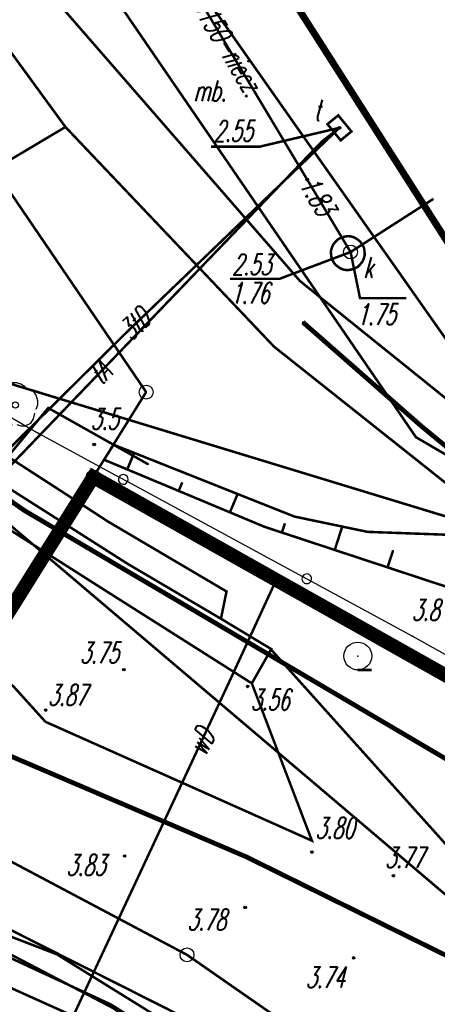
# Model space of a CAD drawing. Extents: x 6425777 to 6426103, y 6050596 to 6051176.
# Tile 16 of 72: x 6425955 to 6425971, y 6050679 to 6050715. Entities that reach past the tile are written whole.
import ezdxf

# ---------------------------------------------------------------- set-up
doc = ezdxf.new("R2010")
doc.units = 0
doc.header["$MEASUREMENT"] = 0
for name, pattern in [('BKO', [1.5, 1, -0.5]), ('BUR', [3, 2, -1]), ('GUZ', [1.5, 1, -0.5]), ('KOR', [4, 3, -1]), ('WRU', [1.5, 1, -0.5])]:
    doc.linetypes.add(name, pattern=pattern)
doc.layers.get('0').update_dxf_attribs({"linetype": 'CONTINUOUS'})
for name, color, linetype in [('202_punkt_graniczny', 7, 'CONTINUOUS'), ('218_kontur_uzytku_gruntowego', 96, 'GUZ'), ('219_dzialka_ewidencyjna', 7, 'CONTINUOUS'), ('312_budynek_ewidencyjny', 7, 'CONTINUOUS'), ('423_Krawedz_chodnika', 7, 'WRU'), ('622_Punkt_rzednej_przewodu_SKPOD', 36, 'CONTINUOUS'), ('622_Punkt_rzednej_przewodu_SKPOD_Atr2', 36, 'CONTINUOUS'), ('820_Skarpa_nieumocniona', 7, 'CONTINUOUS'), ('823_Szczyt_skarpy_nieumocninej', 7, 'WRU'), ('824_Podnoze_skarpy_nieumocninej', 7, 'WRU'), ('941_Zakrzewienie_symb__poj_', 7, 'CONTINUOUS'), ('chodnik__powierzchnia_', 7, 'WRU'), ('GEO_KOM___drzewa_lisciaste', 96, 'CONTINUOUS'), ('GEO_KOM_obszar_utwardzony', 7, 'KOR'), ('GEO_KOM_tor_kolejowy', 7, 'CONTINUOUS'), ('Granica_portu_morskiego', 141, 'BUR'), ('jezdnia__powierzchnia_', 7, 'KOR'), ('komora_podziemna___przewod_kanalizacyjny__powierzchnia_', 36, 'CONTINUOUS'), ('Obszar_zakrzewiony', 7, 'WRU'), ('ogrodzenie_trwale__linia_', 7, 'CONTINUOUS'), ('przewod_elektroenergetyczny__linia_', 1, 'CONTINUOUS'), ('przewod_kanalizacyjny__linia_', 36, 'CONTINUOUS'), ('przewod_kanalizacyjny__linia__Atr1', 36, 'CONTINUOUS'), ('przewod_telekomunikacyjny__linia_', 30, 'CONTINUOUS'), ('przewod_telekomunikacyjny__linia__Atr1', 30, 'CONTINUOUS'), ('przewod_wodociagowy__linia_', 5, 'CONTINUOUS'), ('przewod_wodociagowy__linia__Atr1', 5, 'CONTINUOUS'), ('punkt_o_okreslonej_wysokosci__siec_kanalizacyjna_', 36, 'CONTINUOUS'), ('punkt_o_okreslonej_wysokosci__siec_kanalizacyjna__Atr2', 36, 'CONTINUOUS'), ('punkt_o_okreslonej_wysokosci__siec_kanalizacyjna__Atr3', 36, 'CONTINUOUS'), ('punkt_o_okreslonej_wysokosci__siec_telekomunikacyjna_', 30, 'CONTINUOUS'), ('punkt_o_okreslonej_wysokosci__siec_telekomunikacyjna__Atr2', 30, 'CONTINUOUS'), ('punkt_wysokosciowy_naturalny', 7, 'CONTINUOUS'), ('punkt_wysokosciowy_naturalny_Atr2', 7, 'CONTINUOUS'), ('punkt_wysokosciowy_sztuczny', 7, 'CONTINUOUS'), ('punkt_wysokosciowy_sztuczny_Atr2', 7, 'CONTINUOUS'), ('Sn_15kV', 1, 'BKO'), ('tor_kolejowy__linia_', 7, 'CONTINUOUS'), ('wlaz_okragly___siec_kanalizacyjna__punkt_', 7, 'CONTINUOUS'), ('wlaz_okragly___siec_kanalizacyjna__punkt__Atr17', 7, 'CONTINUOUS'), ('wlaz_prostokatny___siec_telekomunikacyjna__punkt_', 7, 'CONTINUOUS'), ('wlaz_prostokatny___siec_telekomunikacyjna__punkt__Atr17', 7, 'CONTINUOUS')]:
    doc.layers.add(name, color=color, linetype=linetype)
doc.styles.get("Standard").update_dxf_attribs({"font": 'simplex.shx', "width": 0.85})

# ---------------------------------------------------------------- blocks, each defined once
blk = doc.blocks.new('202')
at = {"color": 0, "linetype": 'Continuous'}
blk.add_circle((0, 0), 0.5, dxfattribs=at)
blk = doc.blocks.new('922')
at = {"color": 0, "linetype": 'Continuous'}
for points in [[(0.7, 1.3), (0.4, 1.5), (0.1, 1.6), (-0.2, 1.6), (-0.5, 1.5), (-0.7, 1.3)], [(-0.9, 1.1), (-1.1, 1.1), (-1.3, 1), (-1.5, 0.8), (-1.6, 0.5), (-1.6, 0.1), (-1.5, -0.2)], [(1.5, -0.3), (1.6, 0), (1.6, 0.3), (1.5, 0.7), (1.3, 1), (1, 1.1)], [(-1.4, -0.5), (-1.4, -0.8), (-1.3, -1.1), (-1.1, -1.3), (-0.8, -1.5), (-0.5, -1.5), (-0.2, -1.4)], [(0.1, -1.4), (0.4, -1.5), (0.7, -1.5), (1.1, -1.3), (1.3, -1), (1.4, -0.6)]]:
    blk.add_lwpolyline(points, dxfattribs=at)
blk.add_circle((0, 0), 0.224, dxfattribs=at)
blk = doc.blocks.new('801')
at = {"color": 0, "linetype": 'Continuous'}
blk.add_circle((0, 0), 0.1, dxfattribs=at)

msp = doc.modelspace()

# ---------------------------------------------------------------- linework, layer by layer
at = {"color": 7}
for p in [(6425957.14, 6050710.85), (6425965.57, 6050705.32), (6425964.64, 6050702.96), (6425969.74, 6050699.71), (6425957.58, 6050697.39), (6425957.1, 6050696.61)]:
    msp.add_point(p, dxfattribs=at)
for p in [(6425966.99, 6050710.82), (6425966.36, 6050710.33), (6425965.83, 6050708.96), (6425967.39, 6050706.36), (6425965.674, 6050703.84), (6425959.29, 6050703.43), (6425960.04, 6050701.33), (6425956.52, 6050700.76), (6425969.932, 6050700.108), (6425956.18, 6050699.84), (6425958.17, 6050699.45), (6425958.87, 6050699.44), (6425958.53, 6050698.9), (6425960.11, 6050698.74), (6425958.14, 6050698.28), (6425955.66, 6050697.08), (6425958.67, 6050696.68), (6425965.37, 6050696.86), (6425956.92, 6050696.34), (6425964.3, 6050696.49), (6425968, 6050696.31), (6425956.4, 6050695.5), (6425956.437, 6050695.561), (6425959.38, 6050695.16), (6425964.76, 6050694.68), (6425958.69, 6050694.13), (6425962.93, 6050694.17), (6425962.73, 6050693.19), (6425969.62, 6050692.57), (6425964.5, 6050692.12), (6425964.54, 6050692.1), (6425967.65, 6050691.85), (6425959.24, 6050691.36), (6425963.04, 6050690.95), (6425963.69, 6050690.76), (6425963.84, 6050690.87), (6425956.43, 6050689.91), (6425956.42, 6050689.49), (6425961.54, 6050687.21), (6425966, 6050685.22), (6425959.27, 6050684.67), (6425963.64, 6050684.64), (6425966, 6050684.81), (6425968.93, 6050683.96), (6425963.6, 6050682.82), (6425956.83, 6050681.14), (6425961.51, 6050681.12), (6425967.5, 6050681.01)]:
    msp.add_point(p)
at = {"layer": '202_punkt_graniczny', "color": 7}
for p in [(6425960.04, 6050701.33), (6425958.14, 6050698.28), (6425961.51, 6050681.12)]:
    msp.add_point(p, dxfattribs=at)
at = {"layer": '218_kontur_uzytku_gruntowego', "linetype": 'GUZ', "const_width": 0.09}
for points in [[(6425971.53, 6050702.22), (6425954.66, 6050726.18)], [(6425951.87, 6050713.33), (6425960.04, 6050701.33)], [(6425960.04, 6050701.33), (6425958.14, 6050698.28)], [(6425954.42, 6050692.34), (6425958.14, 6050698.28)], [(6425958.14, 6050698.28), (6425992.7, 6050678.85)], [(6425967.54, 6050674.37), (6425952.07, 6050681.33)]]:
    msp.add_lwpolyline(points, dxfattribs=at)
at = {"layer": '219_dzialka_ewidencyjna', "linetype": 'Continuous', "const_width": 0.09}
for points in [[(6425971.53, 6050702.22), (6425954.66, 6050726.18)], [(6425960.04, 6050701.33), (6425951.87, 6050713.33)], [(6425960.04, 6050701.33), (6425958.14, 6050698.28)], [(6425958.14, 6050698.28), (6425954.42, 6050692.34)], [(6425992.7, 6050678.85), (6425958.14, 6050698.28)], [(6425951.28, 6050686.54), (6425961.51, 6050681.12)], [(6425967.54, 6050674.37), (6425952.07, 6050681.33)], [(6425961.51, 6050681.12), (6425983.82, 6050665.63)]]:
    msp.add_lwpolyline(points, dxfattribs=at)
at = {"layer": '312_budynek_ewidencyjny', "linetype": 'Continuous', "const_width": 0.25}
msp.add_lwpolyline([(6425973.12, 6050703.2), (6425963.93, 6050717.58)], dxfattribs=at)
at = {"layer": '423_Krawedz_chodnika', "linetype": 'WRU', "const_width": 0.09}
msp.add_lwpolyline([(6425924.58, 6050689.91), (6425937.73, 6050687.51), (6425948.13, 6050684.26), (6425958.77, 6050679.34), (6425974.33, 6050669.56), (6425996.83, 6050654.34), (6426004.26, 6050649.32)], dxfattribs=at)
at = {"layer": '622_Punkt_rzednej_przewodu_SKPOD', "linetype": 'Continuous'}
for centre in [(6425965.83, 6050708.96), (6425967.39, 6050706.36)]:
    msp.add_circle(centre, 0.05, dxfattribs=at)
at = {"layer": '622_Punkt_rzednej_przewodu_SKPOD_Atr2', "linetype": 'Continuous', "const_width": 0.09}
msp.add_lwpolyline([(6425967.39, 6050706.36), (6425967.729, 6050704.705), (6425969.389, 6050704.705)], dxfattribs=at)
at = {"layer": '820_Skarpa_nieumocniona', "linetype": 'Continuous', "const_width": 0.09}
for points in [[(6425959.36, 6050698.55), (6425959.61, 6050699.15)], [(6425961.21, 6050697.78), (6425961.34, 6050698.09)], [(6425963.05, 6050697.01), (6425963.33, 6050697.67)], [(6425964.92, 6050696.29), (6425965.03, 6050696.62)], [(6425966.82, 6050695.66), (6425967.09, 6050696.5)], [(6425968.72, 6050695.04), (6425968.92, 6050695.65)]]:
    msp.add_lwpolyline(points, dxfattribs=at)
at = {"layer": '823_Szczyt_skarpy_nieumocninej', "linetype": 'WRU', "const_width": 0.09}
msp.add_lwpolyline([(6426001.98, 6050674.84), (6425971.62, 6050694.08), (6425964.3, 6050696.49), (6425958.53, 6050698.9)], dxfattribs=at)
at = {"layer": '824_Podnoze_skarpy_nieumocninej', "linetype": 'WRU', "const_width": 0.09}
msp.add_lwpolyline([(6425958.53, 6050698.9), (6425958.87, 6050699.44), (6425965.37, 6050696.86), (6425968, 6050696.31), (6425973.26, 6050696.12), (6425974.075, 6050693.72), (6425995.05, 6050680.189), (6426001.53, 6050676.1), (6426001.98, 6050674.84)], dxfattribs=at)
at = {"layer": '941_Zakrzewienie_symb__poj_', "linetype": 'Continuous', "const_width": 0.09}
msp.add_lwpolyline([(6425967.65, 6050691.35), (6425968.15, 6050691.35)], dxfattribs=at)
at = {"layer": '941_Zakrzewienie_symb__poj_', "linetype": 'Continuous'}
msp.add_circle((6425967.65, 6050691.85), 0.5, dxfattribs=at)
at = {"layer": 'chodnik__powierzchnia_', "linetype": 'WRU', "const_width": 0.09}
for points in [[(6425962.73, 6050693.19), (6425962.93, 6050694.17), (6425958.67, 6050696.68), (6425957.58, 6050697.39)], [(6425957.1, 6050696.61), (6425959.38, 6050695.16), (6425962.73, 6050693.19), (6425964.54, 6050692.1), (6425963.84, 6050690.87)]]:
    msp.add_lwpolyline(points, dxfattribs=at)
at = {"layer": 'GEO_KOM_obszar_utwardzony', "linetype": 'KOR', "const_width": 0.09}
for points in [[(6425898.101, 6050808.104), (6425903.117, 6050798.397), (6425910.556, 6050786.698), (6425934.041, 6050749.764), (6425946.421, 6050730.191), (6425950.642, 6050723.517), (6425956.87, 6050715.31), (6425965.57, 6050705.32), (6425971.85, 6050700.27), (6425974.46, 6050702.24), (6425979.5, 6050698.14), (6425974.075, 6050693.72), (6425973.26, 6050696.12), (6425964.64, 6050702.96), (6425957.14, 6050710.85), (6425948.718, 6050722.387), (6425936.313, 6050741.922), (6425911.541, 6050773.533), (6425897.815, 6050795.427), (6425892.531, 6050805)], [(6425923.18, 6050754.738), (6425932.613, 6050743.799), (6425940.73, 6050729.932), (6425939.43, 6050728.66), (6425939.96, 6050728.62), (6425940.75, 6050727.65), (6425940.37, 6050727.34), (6425944.76, 6050721.24), (6425947.06, 6050715.41), (6425951.21, 6050713.95), (6425955.22, 6050709.71), (6425957.14, 6050710.85), (6425948.718, 6050722.387), (6425936.313, 6050741.922), (6425911.541, 6050773.533)], [(6425923.49, 6050725.31), (6425930.806, 6050718.51), (6425935.329, 6050714.181), (6425940.27, 6050709.23), (6425944.65, 6050705.48), (6425949.38, 6050701.91), (6425952.59, 6050699.57), (6425954.82, 6050698.06), (6425957.1, 6050696.61), (6425956.437, 6050695.561), (6425954.17, 6050697), (6425951.77, 6050698.63), (6425948.6, 6050700.95), (6425943.9, 6050704.51), (6425938.78, 6050708.39), (6425937.909, 6050707.473), (6425929.57, 6050715.46), (6425925.716, 6050718.479), (6425921.007, 6050722.752)]]:
    msp.add_lwpolyline(points, dxfattribs=at)
for points in [[(6425965.57, 6050705.32), (6425956.87, 6050715.31), (6425962.769, 6050719.372), (6425963.93, 6050717.58), (6425973.12, 6050703.2), (6425973.491, 6050703.434), (6425974.46, 6050702.24), (6425971.85, 6050700.27)], [(6425957.14, 6050710.85), (6425964.64, 6050702.96), (6425973.26, 6050696.12), (6425950.82, 6050702.95), (6425950.7, 6050702.82), (6425950.89, 6050701.94), (6425954.44, 6050699.42), (6425957.58, 6050697.39), (6425957.1, 6050696.61), (6425954.82, 6050698.06), (6425952.59, 6050699.57), (6425949.38, 6050701.91), (6425944.65, 6050705.48), (6425940.27, 6050709.23), (6425935.329, 6050714.181), (6425944.82, 6050710.84), (6425947.3, 6050709.97), (6425951.21, 6050713.95), (6425955.22, 6050709.71)]]:
    msp.add_lwpolyline(points, close=True, dxfattribs=at)
at = {"layer": 'GEO_KOM_tor_kolejowy', "linetype": 'Continuous', "const_width": 0.17}
msp.add_lwpolyline([(6425974.173, 6050696.623), (6425969.932, 6050700.108), (6425965.674, 6050703.84)], dxfattribs=at)
at = {"layer": 'Granica_portu_morskiego', "linetype": 'BUR', "const_width": 0.5}
msp.add_lwpolyline([(6426002.28, 6050673.46), (6425992.7, 6050678.85), (6425958.14, 6050698.28), (6425954.42, 6050692.34), (6425933.72, 6050700.62), (6425887.22, 6050719.19), (6425870.72, 6050751.55), (6425869.52, 6050748.49), (6425869.3, 6050748.88), (6425866.27, 6050752.11), (6425864.63, 6050752.81), (6425856.48, 6050755.71), (6425855.02, 6050757.05), (6425848.58, 6050765.58), (6425847.15, 6050766.98), (6425845.38, 6050768), (6425842.66, 6050768.45), (6425841.64, 6050768.34), (6425840.39, 6050767.98), (6425838.9, 6050767.22), (6425838.02, 6050766.38), (6425836.74, 6050764.69), (6425836.623, 6050764.501)], dxfattribs=at)
at = {"layer": 'jezdnia__powierzchnia_', "linetype": 'KOR', "const_width": 0.09}
for points in [[(6425956.42, 6050689.49), (6425955.28, 6050690.75), (6425953.31, 6050692.48), (6425947.88, 6050696.8), (6425944.57, 6050699.04)], [(6425956.437, 6050695.561), (6425958.69, 6050694.13), (6425963.84, 6050690.87), (6425966, 6050685.22), (6425961.54, 6050687.21), (6425956.42, 6050689.49)]]:
    msp.add_lwpolyline(points, dxfattribs=at)
at = {"layer": 'komora_podziemna___przewod_kanalizacyjny__powierzchnia_', "linetype": 'Continuous', "const_width": 0.09}
msp.add_lwpolyline([(6425966.77, 6050706.01), (6425966.84, 6050705.91), (6425966.94, 6050705.83), (6425967.05, 6050705.76), (6425967.17, 6050705.72), (6425967.29, 6050705.71), (6425967.42, 6050705.73), (6425967.54, 6050705.77), (6425967.65, 6050705.83), (6425967.74, 6050705.92), (6425967.82, 6050706.02), (6425967.87, 6050706.14), (6425967.9, 6050706.26), (6425967.89, 6050706.39), (6425967.87, 6050706.51), (6425967.81, 6050706.63), (6425967.74, 6050706.73), (6425967.64, 6050706.81), (6425967.53, 6050706.88), (6425967.41, 6050706.92), (6425967.29, 6050706.93), (6425967.16, 6050706.91), (6425967.04, 6050706.87), (6425966.93, 6050706.81), (6425966.84, 6050706.72), (6425966.76, 6050706.62), (6425966.71, 6050706.5), (6425966.68, 6050706.38), (6425966.69, 6050706.25), (6425966.71, 6050706.13)], close=True, dxfattribs=at)
at = {"layer": 'Obszar_zakrzewiony', "linetype": 'WRU', "const_width": 0.09}
msp.add_lwpolyline([(6425964.5, 6050692.12), (6425971.54, 6050684.28), (6426001.98, 6050674.84)], dxfattribs=at)
at = {"layer": 'ogrodzenie_trwale__linia_', "linetype": 'Continuous'}
msp.add_lwpolyline([(6425952.833, 6050701.782), (6425956.18, 6050699.84), (6425956.18, 6050699.84), (6425959.066, 6050698.279), (6425959.066, 6050698.279, 1), (6425959.373, 6050698.113, 1), (6425959.066, 6050698.279), (6425959.373, 6050698.113), (6425965.662, 6050694.711), (6425965.662, 6050694.711, 1), (6425965.97, 6050694.544, 1), (6425965.662, 6050694.711), (6425965.97, 6050694.544), (6425969.62, 6050692.57), (6425969.62, 6050692.57), (6425972.241, 6050691.109)], format="xyb", dxfattribs=at)
at = {"layer": 'przewod_elektroenergetyczny__linia_', "linetype": 'Continuous', "const_width": 0.09}
for points in [[(6425882.44, 6050726.71), (6425884.98, 6050722.55), (6425893.98, 6050717.71), (6425906.85, 6050712.94), (6425921.93, 6050709.87), (6425932.5, 6050707.44), (6425940.68, 6050705.46), (6425952.95, 6050696.45), (6425956.52, 6050700.76), (6425960.11, 6050698.74)], [(6425891.61, 6050692.44), (6425905.57, 6050691.37), (6425912.73, 6050691.57), (6425915.97, 6050691.17), (6425923.62, 6050691.01), (6425925.67, 6050690.23), (6425930.35, 6050689.89), (6425936.61, 6050688.55), (6425943.28, 6050686.42), (6425944.07, 6050686.04), (6425956.83, 6050681.14), (6425968.48, 6050673.92), (6425978.93, 6050667.06), (6425988.91, 6050660.24), (6425993.48, 6050657.27), (6426007.98, 6050647.25), (6426018.11, 6050640.35), (6426023.71, 6050636.58), (6426035.66, 6050629.35), (6426042.37, 6050625.58), (6426043.07, 6050625.49), (6426050.57, 6050620.41), (6426052.861, 6050619.467)], [(6425927.59, 6050675.09), (6425933.75, 6050673.22), (6425934.15, 6050673.4), (6425934.54, 6050674.37), (6425938.06, 6050688.24), (6425942.88, 6050687.04), (6425952.74, 6050683.24), (6425963.85, 6050677.64), (6425980.25, 6050666.87), (6425995.67, 6050656.58), (6426006.72, 6050648.99), (6426008.99, 6050646.59), (6426013.22, 6050643.62), (6426017.2, 6050641.65), (6426024.04, 6050637.09), (6426034.16, 6050631.06), (6426034.68, 6050632.87), (6426034.93, 6050634.08)]]:
    msp.add_lwpolyline(points, dxfattribs=at)
at = {"layer": 'przewod_kanalizacyjny__linia_', "linetype": 'Continuous', "const_width": 0.09}
msp.add_lwpolyline([(6425970.37, 6050708.27), (6425967.39, 6050706.36), (6425959.31, 6050719.83), (6425958.92, 6050720.02), (6425958.81, 6050720.92), (6425943.35, 6050740.65), (6425943.05, 6050741.17), (6425939.5, 6050746.03), (6425939.21, 6050746.51), (6425936.17, 6050755.24)], dxfattribs=at)
at = {"layer": 'przewod_telekomunikacyjny__linia_', "linetype": 'Continuous', "const_width": 0.09}
for points in [[(6425959.29, 6050703.43), (6425966.99, 6050710.82)], [(6425966.36, 6050710.33), (6425966.99, 6050710.82)], [(6425926.35, 6050708.82), (6425937.88, 6050702.65), (6425938.76, 6050701.84), (6425950.17, 6050693.65), (6425950.51, 6050693.85), (6425966.36, 6050710.33)], [(6425950.55, 6050693.89), (6425966.36, 6050710.33)], [(6425959.29, 6050703.43), (6425951.35, 6050695.56), (6425950.73, 6050692.27), (6425947.78, 6050685.02), (6425951.87, 6050682.86), (6425958.83, 6050679.22), (6425979.47, 6050665.67), (6425996.75, 6050653.57), (6425999.46, 6050651.4), (6426054.157, 6050619.611)], [(6425951, 6050693.71), (6425951.35, 6050695.56), (6425959.29, 6050703.43)]]:
    msp.add_lwpolyline(points, dxfattribs=at)
at = {"layer": 'przewod_wodociagowy__linia_', "linetype": 'Continuous', "const_width": 0.09}
for points in [[(6425906.64, 6050725.15), (6425907.56, 6050724.47), (6425921.78, 6050718.19), (6425938.88, 6050710.74), (6425955.25, 6050696.47), (6425983.73, 6050672.32), (6426003.62, 6050655.44), (6426021.92, 6050639.74)], [(6425953.17, 6050670.16), (6425953.83, 6050671.24), (6425963.04, 6050690.95), (6425964.76, 6050694.68)]]:
    msp.add_lwpolyline(points, dxfattribs=at)
at = {"layer": 'punkt_o_okreslonej_wysokosci__siec_kanalizacyjna_', "color": 34}
msp.add_point((6425967.39, 6050706.36), dxfattribs=at)
at = {"layer": 'punkt_o_okreslonej_wysokosci__siec_kanalizacyjna__Atr2', "linetype": 'Continuous', "const_width": 0.09}
msp.add_lwpolyline([(6425967.39, 6050706.36), (6425964.83, 6050705.395), (6425963.05, 6050705.395)], dxfattribs=at)
at = {"layer": 'punkt_o_okreslonej_wysokosci__siec_telekomunikacyjna_', "color": 30}
msp.add_point((6425966.99, 6050710.82), dxfattribs=at)
at = {"layer": 'punkt_o_okreslonej_wysokosci__siec_telekomunikacyjna__Atr2', "linetype": 'Continuous', "const_width": 0.09}
msp.add_lwpolyline([(6425966.99, 6050710.82), (6425964.128, 6050710.145), (6425962.373, 6050710.145)], dxfattribs=at)
at = {"layer": 'punkt_wysokosciowy_naturalny', "color": 7}
msp.add_point((6425958.17, 6050699.45), dxfattribs=at)
at = {"layer": 'punkt_wysokosciowy_sztuczny', "linetype": 'Continuous'}
for centre in [(6425959.24, 6050691.36), (6425963.69, 6050690.76), (6425956.43, 6050689.91), (6425959.27, 6050684.67), (6425966, 6050684.81), (6425968.93, 6050683.96), (6425963.6, 6050682.82), (6425967.5, 6050681.01)]:
    msp.add_circle(centre, 0.045, dxfattribs=at)
at = {"layer": 'Sn_15kV', "linetype": 'BKO', "const_width": 0.09}
msp.add_lwpolyline([(6425887.69, 6050808.93), (6425892.84, 6050798.79), (6425893.2, 6050797.15), (6425902.39, 6050783.75), (6425889.07, 6050771.69), (6425889.35, 6050769.08), (6425900.59, 6050751.69), (6425911.38, 6050735.76), (6425923.67, 6050717.49), (6425954.3, 6050722.23), (6425969.74, 6050699.71), (6425992.81, 6050686.25), (6425998.06, 6050685.72), (6426011.95, 6050694.31), (6426021.9, 6050678.4), (6426030.88, 6050662.64), (6426040.08, 6050656.39), (6426043.6, 6050635.71)], dxfattribs=at)
at = {"layer": 'tor_kolejowy__linia_', "linetype": 'Continuous', "const_width": 0.17}
for points in [[(6426073.938, 6050631.713), (6426048.86, 6050645.33), (6426013.01, 6050664.78), (6425973.63, 6050686.5), (6425955.66, 6050697.08), (6425944.14, 6050705.1), (6425933.17, 6050714.07), (6425922.28, 6050724.02), (6425909.78, 6050736.72), (6425903.26, 6050744.5)], [(6426071.119, 6050628.175), (6426046.05, 6050641.55), (6426014.44, 6050658.66), (6425982.48, 6050675.35), (6425963.64, 6050684.64), (6425953.29, 6050689.06), (6425929.1, 6050698.45), (6425902.54, 6050707.28), (6425876.7, 6050714.11), (6425856.9, 6050718.83), (6425853.428, 6050719.409)]]:
    msp.add_lwpolyline(points, dxfattribs=at)
at = {"layer": 'wlaz_okragly___siec_kanalizacyjna__punkt_', "linetype": 'Continuous'}
msp.add_circle((6425967.39, 6050706.36), 0.25, dxfattribs=at)
at = {"layer": 'wlaz_prostokatny___siec_telekomunikacyjna__punkt_', "color": 7, "linetype": 'Continuous', "const_width": 0.09}
msp.add_lwpolyline([(6425966.559, 6050710.952), (6425967.034, 6050710.371), (6425967.421, 6050710.688), (6425966.946, 6050711.269)], close=True, dxfattribs=at)

# ---------------------------------------------------------------- block references
at = {"layer": '202_punkt_graniczny', "color": 7, "linetype": 'Continuous', "xscale": 0.5, "yscale": 0.5, "zscale": 0.5}
for p in [(6425960.04, 6050701.33), (6425958.14, 6050698.28), (6425961.51, 6050681.12)]:
    msp.add_blockref('202', p, dxfattribs=at)
at = {"layer": 'GEO_KOM___drzewa_lisciaste', "linetype": 'Continuous', "xscale": 0.5, "yscale": 0.5, "zscale": 0.5}
msp.add_blockref('922', (6425955.342, 6050700.868), dxfattribs=at)
at = {"layer": 'punkt_o_okreslonej_wysokosci__siec_kanalizacyjna_', "color": 34, "linetype": 'Continuous', "xscale": 0.5, "yscale": 0.5, "zscale": 0.5}
msp.add_blockref('801', (6425967.39, 6050706.36), dxfattribs=at)
at = {"layer": 'punkt_o_okreslonej_wysokosci__siec_telekomunikacyjna_', "color": 30, "linetype": 'Continuous', "xscale": 0.5, "yscale": 0.5, "zscale": 0.5, "rotation": 309.29}
msp.add_blockref('801', (6425966.99, 6050710.82), dxfattribs=at)
at = {"layer": 'punkt_wysokosciowy_naturalny', "color": 7, "linetype": 'Continuous', "xscale": 0.5, "yscale": 0.5, "zscale": 0.5}
msp.add_blockref('801', (6425958.17, 6050699.45), dxfattribs=at)

# ---------------------------------------------------------------- texts
at = {"layer": '622_Punkt_rzednej_przewodu_SKPOD_Atr2', "oblique": 15, "width": 0.62}
msp.add_text('1.83', height=0.75, rotation=301.3, dxfattribs=at).set_placement((6425965.519, 6050708.78))
msp.add_text('1.75', height=0.75, dxfattribs=at).set_placement((6425967.617, 6050703.746))
at = {"layer": 'GEO_KOM_obszar_utwardzony', "oblique": 15, "width": 0.62}
msp.add_text('mb.', height=0.75, dxfattribs=at).set_placement((6425961.74, 6050711.775))
at = {"layer": 'przewod_kanalizacyjny__linia__Atr1', "oblique": 15, "width": 0.62}
msp.add_text('ksD150-niecz.', height=0.75, rotation=301, dxfattribs=at).set_placement((6425961.297, 6050715.814))
at = {"layer": 'przewod_telekomunikacyjny__linia__Atr1', "oblique": 15, "width": 0.62}
for s, rotation, p in [('3tD', 43.8, (6425959.503, 6050703.136)), ('tA', 46.1, (6425958.439, 6050701.544))]:
    msp.add_text(s, height=0.75, rotation=rotation, dxfattribs=at).set_placement(p)
at = {"layer": 'przewod_wodociagowy__linia__Atr1', "oblique": 15, "width": 0.62}
msp.add_text('wD', height=0.75, rotation=65, dxfattribs=at).set_placement((6425962.18, 6050688.232))
at = {"layer": 'punkt_o_okreslonej_wysokosci__siec_kanalizacyjna__Atr2', "oblique": 15, "width": 0.62}
msp.add_text('2.53', height=0.75, dxfattribs=at).set_placement((6425963.138, 6050705.535))
at = {"layer": 'punkt_o_okreslonej_wysokosci__siec_kanalizacyjna__Atr3', "oblique": 15, "width": 0.62}
msp.add_text('1.76', height=0.75, dxfattribs=at).set_placement((6425963.074, 6050704.517))
at = {"layer": 'punkt_o_okreslonej_wysokosci__siec_telekomunikacyjna__Atr2', "oblique": 15, "width": 0.62}
msp.add_text('2.55', height=0.75, dxfattribs=at).set_placement((6425962.477, 6050710.334))
at = {"layer": 'punkt_wysokosciowy_naturalny_Atr2', "oblique": 15, "width": 0.62}
for s, p in [('3.5', (6425958.045, 6050699.989)), ('3.8', (6425969.59, 6050693.13))]:
    msp.add_text(s, height=0.75, dxfattribs=at).set_placement(p)
at = {"layer": 'punkt_wysokosciowy_sztuczny_Atr2', "oblique": 15, "width": 0.62}
for s, p in [('3.75', (6425957.661, 6050691.594)), ('3.87', (6425956.512, 6050690.077)), ('3.56', (6425963.8, 6050689.91)), ('3.80', (6425966.13, 6050685.3)), ('3.77', (6425968.63, 6050684.24)), ('3.83', (6425957.18, 6050683.97)), ('3.78', (6425961.52, 6050682.01)), ('3.74', (6425965.78, 6050679.94))]:
    msp.add_text(s, height=0.75, dxfattribs=at).set_placement(p)
at = {"layer": 'wlaz_okragly___siec_kanalizacyjna__punkt__Atr17', "oblique": 15, "width": 0.62}
msp.add_text('k', height=0.75, dxfattribs=at).set_placement((6425967.851, 6050705.428))
at = {"layer": 'wlaz_prostokatny___siec_telekomunikacyjna__punkt__Atr17', "oblique": 15, "width": 0.62}
msp.add_text('t', height=0.75, dxfattribs=at).set_placement((6425966.066, 6050711.081))

doc.saveas('drawing.dxf')
